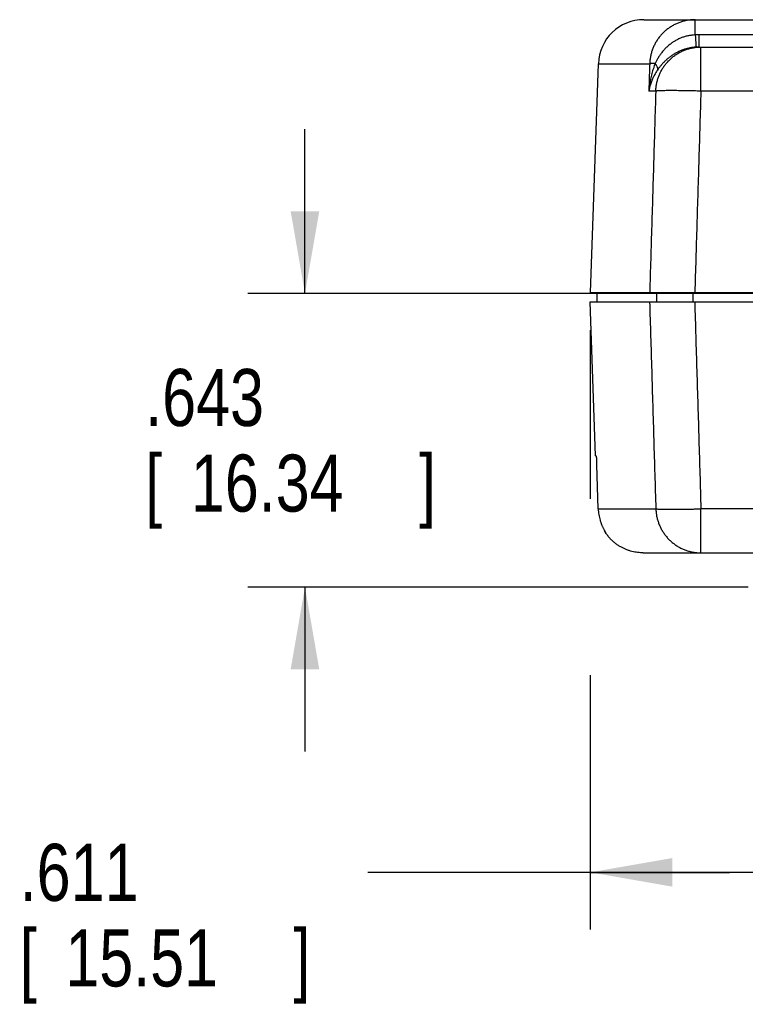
# Model space of a CAD drawing. Header units: inches. Extents: x 0 to 34, y 0 to 22.
# Tile 6 of 30: x 12.8 to 14.4, y 5.2 to 7.4. Entities that reach past the tile are written whole.
import ezdxf

# ---------------------------------------------------------------- set-up
doc = ezdxf.new("R2010")
doc.units = ezdxf.units.IN
doc.header["$LTSCALE"] = 1.87
doc.header["$MEASUREMENT"] = 0
doc.layers.get('0').update_dxf_attribs({"linetype": 'CONTINUOUS'})
doc.layers.add('DIMENSIONS', color=7, linetype='CONTINUOUS')
doc.styles.get("Standard").update_dxf_attribs({"font": 'txt', "width": 0.8})
doc.dimstyles.new('DIMSTYLE_1', dxfattribs={"dimtxt": 0.125, "dimasz": 0.18, "dimexe": 0.18, "dimexo": 0.0625, "dimgap": 0.09, "dimtad": 0, "dimtih": 1, "dimtoh": 1, "dimdec": 3, "dimzin": 4, "dimdsep": 46, "dimtxsty": 'STANDARD', "dimblk": '_FILLED', "dimblk1": '_FILLED', "dimblk2": '_FILLED', "dimcen": 0.09, "dimadec": 0, "dimazin": 0, "dimtp": 0.01, "dimtm": 0.01, "dimtfac": 1, "dimtdec": 3, "dimtofl": 0, "dimtmove": 0, "dimatfit": 3, "dimldrblk": '_FILLED', "dimfxl": 1, "dimtolj": 1, "dimtzin": 4, "dimarcsym": 0})

# ---------------------------------------------------------------- blocks, each defined once
blk = doc.blocks.new('_FILLED')
at = {"color": 0, "linetype": 'BYBLOCK'}
blk.add_solid([(0, 0), (-1, 0.174), (-1, -0.174)], dxfattribs=at)
blk = doc.blocks.new('*D2')
at = {"layer": 'DIMENSIONS', "color": 2, "linetype": 'CONTINUOUS'}
for p, q in [((13.4624, 6.776), (13.4624, 7.136)), ((14.6355, 6.776), (13.3374, 6.776)), ((14.4331, 6.1329), (13.3374, 6.1329)), ((13.4624, 6.1329), (13.4624, 5.7729))]:
    blk.add_line(p, q, dxfattribs=at)
at = {"layer": 'DIMENSIONS', "color": 2, "linetype": 'CONTINUOUS', "xscale": 0.18, "yscale": 0.18, "zscale": 0.18}
for p, rotation in [((13.4624, 6.776), 270), ((13.4624, 6.1329), 90)]:
    blk.add_blockref('_FILLED', p, dxfattribs=dict(at, rotation=rotation))
at = {"layer": 'DIMENSIONS', "color": 2, "linetype": 'CONTINUOUS', "width": 0.8}
for s, p in [('.643', (13.1124, 6.4857)), ('[', (13.1124, 6.2982)), (']', (13.7124, 6.2982)), ('16.34', (13.2124, 6.2982))]:
    blk.add_text(s, height=0.125, dxfattribs=at).set_placement(p)
blk = doc.blocks.new('*D3')
at = {"layer": 'DIMENSIONS', "color": 2, "linetype": 'CONTINUOUS'}
for p, q in [((14.698, 6.7135), (14.698, 5.3829)), ((14.0874, 6.6954), (14.0874, 6.326)), ((14.0874, 5.9397), (14.0874, 5.3829)), ((14.3927, 5.5079), (13.5999, 5.5079)), ((14.0874, 5.5079), (14.3927, 5.5079)), ((14.698, 5.5079), (14.3927, 5.5079))]:
    blk.add_line(p, q, dxfattribs=at)
at = {"layer": 'DIMENSIONS', "color": 2, "linetype": 'CONTINUOUS', "xscale": 0.18, "yscale": 0.18, "zscale": 0.18, "rotation": 180}
blk.add_blockref('_FILLED', (14.0874, 5.5079), dxfattribs=at)
at = {"layer": 'DIMENSIONS', "color": 2, "linetype": 'CONTINUOUS', "xscale": 0.18, "yscale": 0.18, "zscale": 0.18}
blk.add_blockref('_FILLED', (14.698, 5.5079), dxfattribs=at)
at = {"layer": 'DIMENSIONS', "color": 2, "linetype": 'CONTINUOUS', "width": 0.8}
for s, p in [('.611', (12.8374, 5.4454)), ('[', (12.8374, 5.2579)), (']', (13.4374, 5.2579)), ('15.51', (12.9374, 5.2579))]:
    blk.add_text(s, height=0.125, dxfattribs=at).set_placement(p)

msp = doc.modelspace()

# ---------------------------------------------------------------- linework, layer by layer
at = {"color": 7, "linetype": 'CONTINUOUS'}
for p, q in [((14.2051, 7.3759), (15.6935, 7.3759)), ((14.3175, 7.3424), (14.3175, 7.3759)), ((14.3255, 7.3425), (14.3255, 7.3159)), ((15.5052, 7.3425), (14.3255, 7.3425)), ((14.3255, 7.3159), (20.4997, 7.3159)), ((14.3298, 7.2193), (14.3298, 7.3159)), ((14.1051, 7.2793), (14.0876, 6.7779)), ((14.1051, 7.2793), (14.2177, 7.2793)), ((14.2309, 7.2193), (14.2158, 7.2193)), ((20.4954, 7.2193), (14.3298, 7.2193)), ((14.0876, 6.7779), (14.5736, 6.7779)), ((14.1024, 6.7579), (14.1024, 6.7779)), ((14.2329, 6.7779), (14.2329, 6.7579)), ((14.312, 6.7779), (14.312, 6.7579)), ((14.0992, 6.4205), (14.0874, 6.7579)), ((14.0874, 6.7579), (14.5734, 6.7579)), ((14.0992, 6.4205), (14.1005, 6.4205)), ((14.1049, 6.3044), (14.1015, 6.4005)), ((14.1049, 6.3044), (14.2311, 6.3044)), ((14.3299, 6.2079), (14.3299, 6.3044)), ((20.4989, 6.3044), (14.3299, 6.3044)), ((14.1208, 6.2523), (14.1213, 6.2523)), ((14.1212, 6.2525), (14.1213, 6.2523)), ((14.2035, 6.2079), (20.7291, 6.2079))]:
    msp.add_line(p, q, dxfattribs=at)
msp.add_arc((14.2051, 7.2759), 0.1, 90, 178, dxfattribs=at)
for points, knots in [([(14.3175, 7.3759), (14.3148, 7.3759), (14.3094, 7.3756), (14.3013, 7.3747), (14.2934, 7.373), (14.2856, 7.3708), (14.278, 7.3679), (14.2707, 7.3644), (14.2637, 7.3603), (14.2571, 7.3557), (14.2509, 7.3506), (14.2451, 7.345), (14.2397, 7.3389), (14.2349, 7.3324), (14.2306, 7.3256), (14.2269, 7.3184), (14.2238, 7.311), (14.2213, 7.3033), (14.2194, 7.2954), (14.2181, 7.2874), (14.2177, 7.282), (14.2177, 7.2793)], [0, 0, 0, 0, 0.052927, 0.105785, 0.158561, 0.21126, 0.263896, 0.316481, 0.369033, 0.421569, 0.474104, 0.526655, 0.579229, 0.631821, 0.684418, 0.73701, 0.789599, 0.84219, 0.894786, 0.947388, 1, 1, 1, 1]), ([(14.3175, 7.3424), (14.315, 7.3423), (14.3101, 7.3419), (14.3028, 7.3408), (14.2955, 7.339), (14.2883, 7.3367), (14.2813, 7.3337), (14.2744, 7.3301), (14.2677, 7.326), (14.2614, 7.3213), (14.2553, 7.3161), (14.2497, 7.3104), (14.2446, 7.3044), (14.2399, 7.2982), (14.2359, 7.292), (14.2324, 7.2858), (14.2304, 7.2818), (14.2294, 7.2798)], [0, 0, 0, 0, 0.065195, 0.130451, 0.196036, 0.262264, 0.329349, 0.397347, 0.466218, 0.535817, 0.605915, 0.676108, 0.745855, 0.814217, 0.880121, 0.942483, 1, 1, 1, 1]), ([(14.3255, 7.3425), (14.3246, 7.3425), (14.3228, 7.3425), (14.3202, 7.3425), (14.3184, 7.3424), (14.3175, 7.3424)], [0, 0, 0, 0, 0.333512, 0.666849, 1, 1, 1, 1]), ([(14.3175, 7.3424), (14.3176, 7.3413), (14.3177, 7.3391), (14.3179, 7.3358), (14.3181, 7.3327), (14.3183, 7.3298), (14.3185, 7.3271), (14.3187, 7.3246), (14.3188, 7.3224), (14.319, 7.3204), (14.3191, 7.3188), (14.3192, 7.3175), (14.3193, 7.3166), (14.3194, 7.316), (14.3193, 7.3157), (14.3194, 7.3157)], [0, 0, 0, 0, 0.125381, 0.247094, 0.363705, 0.473861, 0.57629, 0.669805, 0.753326, 0.825888, 0.886653, 0.93492, 0.970133, 0.991894, 1, 1, 1, 1]), ([(14.2309, 7.2193), (14.231, 7.222), (14.2314, 7.2272), (14.2326, 7.235), (14.2344, 7.2427), (14.2368, 7.2502), (14.2397, 7.2575), (14.2432, 7.2645), (14.2473, 7.2713), (14.252, 7.2778), (14.2572, 7.284), (14.263, 7.2897), (14.2692, 7.2951), (14.2759, 7.2998), (14.2829, 7.304), (14.2902, 7.3076), (14.2978, 7.3106), (14.3056, 7.3129), (14.3136, 7.3146), (14.3216, 7.3156), (14.3271, 7.3159), (14.3298, 7.3159)], [0, 0, 0, 0, 0.051559, 0.103247, 0.154918, 0.206394, 0.257602, 0.308843, 0.360459, 0.412748, 0.465821, 0.519425, 0.573248, 0.626971, 0.680458, 0.733769, 0.786973, 0.840133, 0.893316, 0.946584, 1, 1, 1, 1]), ([(14.3194, 7.3157), (14.3168, 7.3155), (14.3115, 7.315), (14.3036, 7.3136), (14.2959, 7.3116), (14.2884, 7.3091), (14.2812, 7.306), (14.2743, 7.3025), (14.2678, 7.2985), (14.2617, 7.2942), (14.2561, 7.2896), (14.2509, 7.2848), (14.2461, 7.2799), (14.2419, 7.275), (14.2381, 7.2702), (14.2358, 7.267), (14.2347, 7.2654)], [0, 0, 0, 0, 0.07781, 0.15578, 0.233745, 0.311443, 0.388444, 0.464388, 0.539012, 0.612112, 0.683503, 0.752819, 0.819564, 0.883309, 0.943596, 1, 1, 1, 1]), ([(14.3255, 7.3159), (14.3248, 7.3159), (14.3235, 7.3158), (14.3214, 7.3158), (14.3201, 7.3157), (14.3194, 7.3157)], [0, 0, 0, 0, 0.333751, 0.667093, 1, 1, 1, 1]), ([(14.2294, 7.2798), (14.2281, 7.2763), (14.2256, 7.269), (14.2223, 7.2575), (14.2194, 7.2453), (14.2172, 7.2325), (14.2162, 7.2238), (14.2158, 7.2193)], [0, 0, 0, 0, 0.180443, 0.373082, 0.576052, 0.786295, 1, 1, 1, 1]), ([(14.2177, 7.2793), (14.2175, 7.2727), (14.217, 7.2593), (14.2164, 7.2393), (14.216, 7.226), (14.2158, 7.2193)], [0, 0, 0, 0, 0.333316, 0.666649, 1, 1, 1, 1]), ([(14.2294, 7.2798), (14.2286, 7.2798), (14.2269, 7.2798), (14.2246, 7.2798), (14.2226, 7.2797), (14.2209, 7.2796), (14.2195, 7.2796), (14.2185, 7.2795), (14.2179, 7.2794), (14.2177, 7.2793)], [0, 0, 0, 0, 0.219444, 0.415923, 0.587595, 0.732951, 0.850732, 0.939962, 1, 1, 1, 1]), ([(14.2294, 7.2798), (14.23, 7.2791), (14.2309, 7.2778), (14.2322, 7.2758), (14.2333, 7.2739), (14.2341, 7.272), (14.2347, 7.2702), (14.235, 7.2685), (14.235, 7.2669), (14.2348, 7.2659), (14.2347, 7.2654)], [0, 0, 0, 0, 0.160962, 0.312078, 0.452618, 0.582226, 0.700928, 0.809236, 0.908288, 1, 1, 1, 1]), ([(14.2347, 7.2654), (14.2332, 7.2633), (14.2303, 7.2588), (14.2264, 7.2517), (14.2229, 7.2441), (14.2199, 7.2361), (14.2175, 7.2278), (14.2163, 7.2222), (14.2158, 7.2193)], [0, 0, 0, 0, 0.155887, 0.318089, 0.48511, 0.655641, 0.82781, 1, 1, 1, 1]), ([(14.2309, 7.2193), (14.2295, 7.1703), (14.2265, 7.0723), (14.2221, 6.9251), (14.2191, 6.827), (14.2177, 6.7779)], [0, 0, 0, 0, 0.333049, 0.666382, 1, 1, 1, 1]), ([(14.3298, 7.2193), (14.3272, 7.2194), (14.3219, 7.2196), (14.3141, 7.2198), (14.3064, 7.22), (14.2988, 7.2201), (14.2914, 7.2202), (14.2842, 7.2203), (14.2774, 7.2204), (14.2708, 7.2205), (14.2647, 7.2205), (14.2589, 7.2205), (14.2536, 7.2204), (14.2487, 7.2203), (14.2444, 7.2202), (14.2406, 7.2201), (14.2374, 7.22), (14.2347, 7.2198), (14.2326, 7.2196), (14.2314, 7.2194), (14.2309, 7.2193)], [0, 0, 0, 0, 0.079831, 0.159158, 0.237485, 0.314324, 0.389195, 0.461633, 0.531184, 0.597417, 0.659917, 0.718296, 0.772191, 0.821268, 0.865221, 0.903782, 0.936713, 0.963819, 0.984947, 1, 1, 1, 1]), ([(14.3298, 7.2193), (14.3283, 7.1703), (14.3254, 7.0722), (14.3209, 6.9251), (14.318, 6.8269), (14.3165, 6.7779)], [0, 0, 0, 0, 0.333111, 0.666452, 1, 1, 1, 1]), ([(14.2174, 6.7579), (14.219, 6.7074), (14.222, 6.6066), (14.2265, 6.4555), (14.2296, 6.3547), (14.2311, 6.3044)], [0, 0, 0, 0, 0.333573, 0.666906, 1, 1, 1, 1]), ([(14.3163, 6.7579), (14.3178, 6.7074), (14.3208, 6.6066), (14.3254, 6.4555), (14.3284, 6.3547), (14.3299, 6.3044)], [0, 0, 0, 0, 0.333528, 0.666862, 1, 1, 1, 1]), ([(14.1005, 6.4205), (14.1005, 6.4205), (14.1005, 6.4202), (14.1006, 6.4199), (14.1006, 6.4191), (14.1007, 6.4181), (14.1008, 6.4169), (14.1009, 6.4154), (14.101, 6.4137), (14.1011, 6.4118), (14.1011, 6.4098), (14.1012, 6.4076), (14.1013, 6.4053), (14.1014, 6.4029), (14.1015, 6.4013), (14.1015, 6.4005)], [0, 0, 0, 0, 0.007566, 0.029502, 0.065478, 0.114854, 0.177417, 0.251944, 0.336925, 0.432034, 0.535577, 0.645301, 0.76055, 0.879655, 1, 1, 1, 1]), ([(14.1049, 6.3044), (14.1049, 6.3022), (14.1052, 6.298), (14.1061, 6.2916), (14.1073, 6.2853), (14.1084, 6.2812), (14.109, 6.2791)], [0, 0, 0, 0, 0.250002, 0.500005, 0.750003, 1, 1, 1, 1]), ([(14.2311, 6.3044), (14.2315, 6.3043), (14.2326, 6.3041), (14.2346, 6.3039), (14.2371, 6.3038), (14.24, 6.3036), (14.2435, 6.3035), (14.2475, 6.3034), (14.252, 6.3033), (14.2571, 6.3033), (14.2628, 6.3032), (14.2691, 6.3033), (14.2759, 6.3033), (14.2829, 6.3034), (14.2903, 6.3035), (14.2979, 6.3036), (14.3057, 6.3037), (14.3136, 6.3039), (14.3218, 6.3041), (14.3272, 6.3043), (14.3299, 6.3044)], [0, 0, 0, 0, 0.014127, 0.033856, 0.059024, 0.089245, 0.124194, 0.164134, 0.209621, 0.261391, 0.319625, 0.383547, 0.452016, 0.523788, 0.598279, 0.675144, 0.75406, 0.834715, 0.916801, 1, 1, 1, 1]), ([(14.2311, 6.3044), (14.2312, 6.3017), (14.2316, 6.2963), (14.2328, 6.2883), (14.2347, 6.2805), (14.2372, 6.2728), (14.2403, 6.2653), (14.244, 6.2581), (14.2482, 6.2513), (14.253, 6.2448), (14.2583, 6.2387), (14.2641, 6.2331), (14.2703, 6.228), (14.2769, 6.2233), (14.2838, 6.2193), (14.291, 6.2158), (14.2985, 6.2129), (14.3062, 6.2107), (14.314, 6.2091), (14.322, 6.2081), (14.3273, 6.2079), (14.3299, 6.2079)], [0, 0, 0, 0, 0.052879, 0.105766, 0.15865, 0.211519, 0.264365, 0.317179, 0.369956, 0.42269, 0.475378, 0.52802, 0.580617, 0.63317, 0.685682, 0.738154, 0.790588, 0.842986, 0.895353, 0.94769, 1, 1, 1, 1]), ([(14.109, 6.2791), (14.1093, 6.2782), (14.1098, 6.2765), (14.1107, 6.2739), (14.1117, 6.2714), (14.1126, 6.2689), (14.1137, 6.2665), (14.1147, 6.2642), (14.1158, 6.262), (14.1169, 6.2599), (14.118, 6.2579), (14.1191, 6.256), (14.1201, 6.2542), (14.1208, 6.2531), (14.1212, 6.2525)], [0, 0, 0, 0, 0.09578, 0.188651, 0.2795, 0.369149, 0.458054, 0.545597, 0.630853, 0.712414, 0.789638, 0.863666, 0.936168, 1, 1, 1, 1]), ([(14.1203, 6.2532), (14.1201, 6.2535), (14.1198, 6.2542), (14.1196, 6.2549), (14.1195, 6.2552), (14.1195, 6.2553)], [0, 0, 0, 0, 0.472363, 0.92655, 1, 1, 1, 1]), ([(14.2035, 6.2079), (14.2015, 6.2079), (14.1973, 6.208), (14.1912, 6.2086), (14.185, 6.2095), (14.1788, 6.2109), (14.1726, 6.2127), (14.1663, 6.215), (14.1602, 6.2177), (14.154, 6.2209), (14.148, 6.2247), (14.142, 6.229), (14.1362, 6.2339), (14.1307, 6.2395), (14.1255, 6.2455), (14.1224, 6.2499), (14.1209, 6.2522)], [0, 0, 0, 0, 0.06297, 0.126442, 0.190448, 0.255355, 0.32153, 0.38898, 0.458044, 0.529042, 0.601971, 0.677149, 0.754634, 0.834323, 0.916526, 1, 1, 1, 1])]:
    msp.add_open_spline(points, degree=3, knots=knots, dxfattribs=at)
for points in [[(14.1208, 6.2523), (14.1206, 6.2526), (14.1204, 6.2529), (14.1203, 6.2532)], [(14.1209, 6.2522), (14.1209, 6.2522), (14.1208, 6.2523), (14.1208, 6.2523)], [(14.1212, 6.2525), (14.1212, 6.2525), (14.1212, 6.2525), (14.1212, 6.2525)], [(14.1212, 6.2525), (14.1213, 6.2524), (14.1213, 6.2524), (14.1213, 6.2523)]]:
    msp.add_open_spline(points, degree=3, dxfattribs=at)

# ---------------------------------------------------------------- dimensions: what is measured, and where the dimension line sits
at = {"layer": 'DIMENSIONS', "color": 2, "linetype": 'CONTINUOUS'}
dim = msp.add_linear_dim(base=(13.4624, 6.776), p1=(14.4331, 6.1329), p2=(14.6355, 6.776), angle=90, dimstyle='DIMSTYLE_1', dxfattribs=at)
dim.commit()
dim.dimension.update_dxf_attribs({"geometry": '*D2', "text_midpoint": (13.4624, 6.4544), "dimtype": 160})
dim = msp.add_linear_dim(base=(14.698, 5.5079), p1=(14.0874, 6.6954), p2=(14.698, 6.7135), dimstyle='DIMSTYLE_1', dxfattribs=at)
dim.commit()
dim.dimension.update_dxf_attribs({"geometry": '*D3', "text_midpoint": (13.1874, 5.4141), "dimtype": 160})

doc.saveas('drawing.dxf')
